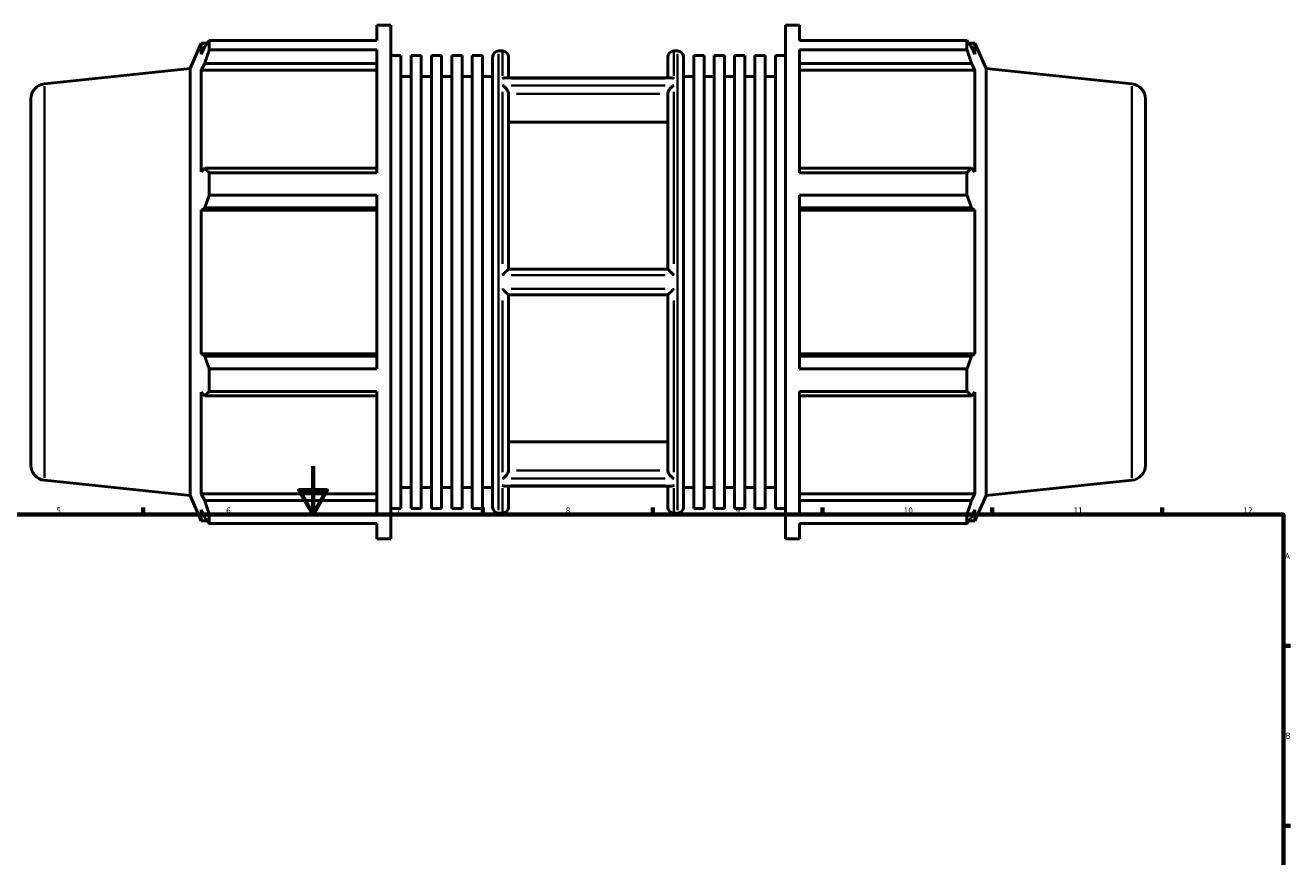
# Model space of a CAD drawing. Header units: millimetres. Extents: x -196 to 1466, y -102 to 1030.
# Tile 5 of 7: x 302 to 824, y 433 to 776. Entities that reach past the tile are written whole.
import ezdxf

# ---------------------------------------------------------------- set-up
doc = ezdxf.new("R2010")
doc.units = ezdxf.units.MM
for name, color, linetype, lineweight in [('Border (ISO)', 7, 'Continuous', 70), ('Visible (ISO)', 7, 'Continuous', 50), ('Visible Narrow (ISO)', 7, 'Continuous', 35)]:
    doc.layers.add(name, color=color, linetype=linetype, lineweight=lineweight)
doc.styles.add('Note Text (ISO)', font='tahoma.ttf')

# ---------------------------------------------------------------- blocks, each defined once
blk = doc.blocks.new('Borders Default Border')
at = {"layer": 'Border (ISO)'}
for p, q in [((350.42, 574), (350.42, 576.9)), ((490.58, 574), (490.58, 576.9)), ((560.67, 574), (560.67, 576.9)), ((630.75, 574), (630.75, 576.9)), ((700.83, 574), (700.83, 576.9)), ((770.92, 574), (770.92, 576.9)), ((821, 519.75), (823.9, 519.75)), ((821, 445.5), (823.9, 445.5))]:
    blk.add_line(p, q, dxfattribs=at)
at = {"layer": 'Border (ISO)', "flags": 128}
for points in [[(420.5, 594), (420.5, 574), (414.73, 584), (426.27, 584), (420.5, 574)], [(20, 20), (20, 574), (821, 574), (821, 20), (20, 20)]]:
    blk.add_lwpolyline(points, dxfattribs=at)
at = {"layer": 'Border (ISO)', "color": 232, "true_color": 0xca0064, "char_height": 2.5, "attachment_point": 7, "style": 'Note Text (ISO)'}
for s, insert in [('5', (314.64, 574.35)), ('6', (384.66, 574.35)), ('7', (454.77, 574.4)), ('8', (524.81, 574.34)), ('9', (594.88, 574.35)), ('10', (664.29, 574.35)), ('11', (734.37, 574.4)), ('12', (804.46, 574.4)), ('A', (821.59, 555.62)), ('B', (821.89, 481.38))]:
    blk.add_mtext(s, dxfattribs=dict(at, insert=insert))

msp = doc.modelspace()

# ---------------------------------------------------------------- linework, layer by layer
at = {"layer": 'Visible (ISO)'}
for p, q in [((446.796, 769.721), (446.796, 775.982)), ((446.796, 775.982), (452.546, 775.982)), ((452.546, 563.982), (452.546, 775.982)), ((615.517, 563.982), (615.517, 775.982)), ((615.517, 775.982), (621.267, 775.982)), ((621.267, 769.721), (621.267, 775.982)), ((369.746, 758.139), (374.386, 768.562)), ((374.386, 768.562), (374.386, 764)), ((374.386, 768.562), (376.867, 768.562)), ((377.69, 769.721), (446.796, 769.721)), ((377.69, 765.888), (377.69, 769.721)), ((621.267, 769.721), (690.373, 769.721)), ((690.373, 765.888), (690.373, 769.721)), ((691.195, 768.562), (693.676, 768.562)), ((698.317, 758.139), (693.676, 768.562)), ((693.676, 764), (693.676, 768.562)), ((375.802, 767.033), (374.386, 764)), ((446.796, 765.888), (377.69, 765.888)), ((446.796, 715.128), (446.796, 765.888)), ((452.546, 763.474), (456.751, 763.474)), ((456.751, 576.49), (456.751, 763.474)), ((460.957, 576.49), (460.957, 763.474)), ((460.957, 763.474), (465.163, 763.474)), ((465.163, 576.49), (465.163, 763.474)), ((469.368, 576.49), (469.368, 763.474)), ((469.368, 763.474), (473.574, 763.474)), ((473.574, 576.49), (473.574, 763.474)), ((477.78, 576.49), (477.78, 763.474)), ((477.78, 763.474), (481.986, 763.474)), ((481.986, 576.49), (481.986, 763.474)), ((486.191, 576.49), (486.191, 763.474)), ((486.191, 763.474), (490.397, 763.474)), ((490.397, 576.49), (490.397, 763.474)), ((494.603, 577.082), (494.603, 762.882)), ((497.103, 765.382), (498.674, 765.382)), ((501.174, 762.882), (501.174, 754.3)), ((566.888, 754.3), (566.888, 762.882)), ((569.388, 765.382), (570.96, 765.382)), ((573.46, 762.882), (573.46, 577.082)), ((577.666, 576.49), (577.666, 763.474)), ((577.666, 763.474), (581.871, 763.474)), ((581.871, 576.49), (581.871, 763.474)), ((586.077, 576.49), (586.077, 763.474)), ((586.077, 763.474), (590.283, 763.474)), ((590.283, 576.49), (590.283, 763.474)), ((594.488, 576.49), (594.488, 763.474)), ((594.488, 763.474), (598.694, 763.474)), ((598.694, 576.49), (598.694, 763.474)), ((602.9, 576.49), (602.9, 763.474)), ((602.9, 763.474), (607.106, 763.474)), ((607.106, 576.49), (607.106, 763.474)), ((611.311, 576.49), (611.311, 763.474)), ((611.311, 763.474), (615.517, 763.474)), ((621.267, 715.128), (621.267, 765.888)), ((690.373, 765.888), (621.267, 765.888)), ((693.676, 764), (692.26, 767.033)), ((309.628, 751.821), (369.746, 758.139)), ((369.746, 581.825), (369.746, 758.139)), ((374.386, 757.424), (375.802, 760.245)), ((446.796, 757.424), (374.386, 757.424)), ((374.386, 757.424), (374.386, 715.502)), ((375.802, 760.245), (446.796, 760.245)), ((621.267, 760.245), (692.26, 760.245)), ((621.267, 757.424), (693.676, 757.424)), ((692.26, 760.245), (693.676, 757.424)), ((693.676, 715.502), (693.676, 757.424)), ((698.317, 581.825), (698.317, 758.139)), ((758.435, 751.821), (698.317, 758.139)), ((456.751, 754.782), (460.957, 754.782)), ((465.163, 754.782), (469.368, 754.782)), ((473.574, 754.782), (477.78, 754.782)), ((481.986, 754.782), (486.191, 754.782)), ((490.397, 754.782), (494.603, 754.782)), ((568.218, 754.3), (499.844, 754.3)), ((573.46, 754.782), (577.666, 754.782)), ((581.871, 754.782), (586.077, 754.782)), ((590.283, 754.782), (594.488, 754.782)), ((598.694, 754.782), (602.9, 754.782)), ((607.106, 754.782), (611.311, 754.782)), ((501.174, 747.655), (501.174, 675.282)), ((566.888, 675.282), (566.888, 747.655)), ((304.031, 745.605), (304.031, 594.36)), ((764.031, 745.605), (764.031, 594.36)), ((566.888, 736.028), (501.174, 736.028)), ((375.802, 716.97), (374.386, 715.502)), ((446.796, 716.97), (375.802, 716.97)), ((692.26, 716.97), (621.267, 716.97)), ((693.676, 715.502), (692.26, 716.97)), ((377.69, 715.128), (446.796, 715.128)), ((377.69, 705.875), (377.69, 715.128)), ((621.267, 715.128), (690.373, 715.128)), ((690.373, 705.875), (690.373, 715.128)), ((446.796, 705.875), (377.69, 705.875)), ((446.796, 634.09), (446.796, 705.875)), ((621.267, 634.09), (621.267, 705.875)), ((690.373, 705.875), (621.267, 705.875)), ((374.386, 699.626), (375.802, 700.582)), ((375.802, 700.582), (446.796, 700.582)), ((621.267, 700.582), (692.26, 700.582)), ((692.26, 700.582), (693.676, 699.626)), ((446.796, 699.626), (374.386, 699.626)), ((374.386, 699.626), (374.386, 640.339)), ((621.267, 699.626), (693.676, 699.626)), ((693.676, 640.339), (693.676, 699.626)), ((566.891, 675.282), (501.172, 675.282)), ((501.172, 664.682), (566.891, 664.682)), ((501.174, 664.682), (501.174, 592.31)), ((566.888, 592.31), (566.888, 664.682)), ((446.796, 640.339), (374.386, 640.339)), ((375.802, 639.383), (374.386, 640.339)), ((446.796, 639.383), (375.802, 639.383)), ((621.267, 640.339), (693.676, 640.339)), ((692.26, 639.383), (621.267, 639.383)), ((693.676, 640.339), (692.26, 639.383)), ((377.69, 634.09), (446.796, 634.09)), ((377.69, 624.836), (377.69, 634.09)), ((621.267, 634.09), (690.373, 634.09)), ((690.373, 624.836), (690.373, 634.09)), ((374.386, 624.463), (374.386, 582.541)), ((374.386, 624.463), (375.802, 622.995)), ((375.802, 622.995), (446.796, 622.995)), ((446.796, 624.836), (377.69, 624.836)), ((446.796, 574.077), (446.796, 624.836)), ((621.267, 574.077), (621.267, 624.836)), ((690.373, 624.836), (621.267, 624.836)), ((621.267, 622.995), (692.26, 622.995)), ((692.26, 622.995), (693.676, 624.463)), ((693.676, 582.541), (693.676, 624.463)), ((501.174, 603.936), (566.888, 603.936)), ((309.628, 588.144), (369.746, 581.825)), ((456.751, 585.182), (460.957, 585.182)), ((465.163, 585.182), (469.368, 585.182)), ((473.574, 585.182), (477.78, 585.182)), ((481.986, 585.182), (486.191, 585.182)), ((490.397, 585.182), (494.603, 585.182)), ((568.218, 585.665), (499.844, 585.665)), ((501.174, 585.665), (501.174, 577.082)), ((566.888, 577.082), (566.888, 585.665)), ((573.46, 585.182), (577.666, 585.182)), ((581.871, 585.182), (586.077, 585.182)), ((590.283, 585.182), (594.488, 585.182)), ((598.694, 585.182), (602.9, 585.182)), ((607.106, 585.182), (611.311, 585.182)), ((758.435, 588.144), (698.317, 581.825)), ((369.746, 581.825), (374.386, 571.402)), ((375.802, 579.72), (374.386, 582.541)), ((446.796, 582.541), (374.386, 582.541)), ((446.796, 579.72), (375.802, 579.72)), ((621.267, 582.541), (693.676, 582.541)), ((692.26, 579.72), (621.267, 579.72)), ((693.676, 582.541), (692.26, 579.72)), ((698.317, 581.825), (693.676, 571.402)), ((374.386, 575.965), (374.386, 571.402)), ((374.386, 575.965), (375.802, 572.932)), ((452.546, 576.49), (456.751, 576.49)), ((460.957, 576.49), (465.163, 576.49)), ((469.368, 576.49), (473.574, 576.49)), ((477.78, 576.49), (481.986, 576.49)), ((486.191, 576.49), (490.397, 576.49)), ((497.103, 574.582), (498.674, 574.582)), ((569.388, 574.582), (570.96, 574.582)), ((577.666, 576.49), (581.871, 576.49)), ((586.077, 576.49), (590.283, 576.49)), ((594.488, 576.49), (598.694, 576.49)), ((602.9, 576.49), (607.106, 576.49)), ((611.311, 576.49), (615.517, 576.49)), ((692.26, 572.932), (693.676, 575.965)), ((693.676, 571.402), (693.676, 575.965)), ((374.386, 571.402), (376.867, 571.402)), ((377.69, 574.077), (446.796, 574.077)), ((377.69, 570.244), (377.69, 574.077)), ((446.796, 570.244), (377.69, 570.244)), ((446.796, 563.982), (446.796, 570.244)), ((621.267, 574.077), (690.373, 574.077)), ((621.267, 563.982), (621.267, 570.244)), ((690.373, 570.244), (621.267, 570.244)), ((690.373, 570.244), (690.373, 574.077)), ((691.195, 571.402), (693.676, 571.402)), ((446.796, 563.982), (452.546, 563.982)), ((615.517, 563.982), (621.267, 563.982))]:
    msp.add_line(p, q, dxfattribs=at)
for centre, radius, start, end in [((497.103, 762.882), 2.5, 90, 180), ((498.674, 762.882), 2.5, 0, 90), ((569.388, 762.882), 2.5, 90, 180), ((570.96, 762.882), 2.5, 0, 90), ((310.281, 745.605), 6.25, 96, 180), ((757.781, 745.605), 6.25, 0, 84), ((310.281, 594.36), 6.25, 180, 264), ((757.781, 594.36), 6.25, 276, 0), ((497.103, 577.082), 2.5, 180, 270), ((498.674, 577.082), 2.5, 270, 0), ((569.388, 577.082), 2.5, 180, 270), ((570.96, 577.082), 2.5, 270, 0)]:
    msp.add_arc(centre, radius, start, end, dxfattribs=at)
for points, weights in [([(375.802, 767.033), (376.708, 768.349), (377.69, 769.721)], [1.00322446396, 1.00202000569, 1]), ([(690.373, 769.721), (691.354, 768.349), (692.26, 767.033)], [1, 1.00202000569, 1.00322446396]), ([(377.69, 765.888), (376.708, 763.009), (375.802, 760.245)], [1, 1.00202000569, 1.00322446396]), ([(692.26, 760.245), (691.354, 763.009), (690.373, 765.888)], [1.00322446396, 1.00202000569, 1]), ([(375.802, 716.97), (376.708, 716.068), (377.69, 715.128)], [1.00322446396, 1.00202000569, 1]), ([(690.373, 715.128), (691.354, 716.068), (692.26, 716.97)], [1, 1.00202000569, 1.00322446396]), ([(377.69, 705.875), (376.708, 703.174), (375.802, 700.582)], [1, 1.00202000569, 1.00322446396]), ([(692.26, 700.582), (691.354, 703.174), (690.373, 705.875)], [1.00322446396, 1.00202000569, 1]), ([(375.802, 639.383), (376.708, 636.79), (377.69, 634.09)], [1.00322446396, 1.00202000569, 1]), ([(690.373, 634.09), (691.354, 636.79), (692.26, 639.383)], [1, 1.00202000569, 1.00322446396]), ([(377.69, 624.836), (376.708, 623.897), (375.802, 622.995)], [1, 1.00202000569, 1.00322446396]), ([(692.26, 622.995), (691.354, 623.897), (690.373, 624.836)], [1.00322446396, 1.00202000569, 1]), ([(375.802, 579.72), (376.708, 576.956), (377.69, 574.077)], [1.00322446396, 1.00202000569, 1]), ([(690.373, 574.077), (691.354, 576.956), (692.26, 579.72)], [1, 1.00202000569, 1.00322446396]), ([(377.69, 570.244), (376.708, 571.615), (375.802, 572.932)], [1, 1.00202000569, 1.00322446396]), ([(692.26, 572.932), (691.354, 571.615), (690.373, 570.244)], [1.00322446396, 1.00202000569, 1])]:
    msp.add_rational_spline(points, weights, degree=2, dxfattribs=at)
for points, knots in [([(498.674, 754.001), (498.676, 754.002), (498.677, 754.003), (498.93, 754.123), (499.181, 754.21), (499.568, 754.285), (499.708, 754.3), (499.844, 754.3)], [-0.4668754, -0.4668754, -0.4668754, -0.4668754, -0.46616789, -0.46616789, -0.36014329, -0.36014329, -0.29855416, -0.29855416, -0.29855416, -0.29855416]), ([(568.218, 754.3), (568.354, 754.3), (568.495, 754.285), (568.881, 754.21), (569.133, 754.123), (569.385, 754.003), (569.387, 754.002), (569.388, 754.001)], [-0.16912819, -0.16912819, -0.16912819, -0.16912819, -0.10698258, -0.10698258, 0, 0, 0.00071391, 0.00071391, 0.00071391, 0.00071391]), ([(501.172, 747.75), (501.167, 747.852), (501.153, 747.959), (501.084, 748.309), (500.999, 748.555), (500.768, 749.053), (500.619, 749.301), (500.229, 749.849), (499.973, 750.135), (499.377, 750.687), (499.027, 750.937), (498.678, 751.124), (498.676, 751.125), (498.674, 751.126)], [-0.47036942, -0.47036942, -0.47036942, -0.47036942, -0.43422131, -0.43422131, -0.35406116, -0.35406116, -0.26757709, -0.26757709, -0.14808652, -0.14808652, 0, 0, 0.00091797, 0.00091797, 0.00091797, 0.00091797]), ([(569.388, 751.126), (569.386, 751.125), (569.384, 751.124), (569.035, 750.937), (568.685, 750.687), (568.09, 750.135), (567.833, 749.849), (567.443, 749.301), (567.295, 749.053), (567.064, 748.555), (566.979, 748.309), (566.909, 747.959), (566.896, 747.852), (566.891, 747.75)], [-0.5262141, -0.5262141, -0.5262141, -0.5262141, -0.52530532, -0.52530532, -0.37870141, -0.37870141, -0.26040716, -0.26040716, -0.17478895, -0.17478895, -0.09543135, -0.09543135, -0.05964514, -0.05964514, -0.05964514, -0.05964514]), ([(498.674, 672.858), (498.676, 672.86), (498.678, 672.862), (498.928, 673.114), (499.177, 673.365), (499.665, 673.854), (499.907, 674.095), (500.346, 674.526), (500.547, 674.722), (500.845, 675.004), (500.955, 675.106), (501.113, 675.245), (501.161, 675.282), (501.172, 675.282)], [-0.46698002, -0.46698002, -0.46698002, -0.46698002, -0.46614112, -0.46614112, -0.36130531, -0.36130531, -0.25433383, -0.25433383, -0.15235827, -0.15235827, -0.07483676, -0.07483676, 0, 0, 0, 0]), ([(566.891, 675.282), (566.902, 675.282), (566.949, 675.245), (567.107, 675.106), (567.217, 675.004), (567.515, 674.722), (567.716, 674.526), (568.156, 674.095), (568.398, 673.854), (568.886, 673.365), (569.135, 673.114), (569.384, 672.862), (569.386, 672.86), (569.388, 672.858)], [-0.47026394, -0.47026394, -0.47026394, -0.47026394, -0.39476528, -0.39476528, -0.31655813, -0.31655813, -0.21368064, -0.21368064, -0.10576303, -0.10576303, 0, 0, 0.00084632, 0.00084632, 0.00084632, 0.00084632]), ([(501.172, 664.682), (501.161, 664.682), (501.113, 664.72), (500.955, 664.858), (500.845, 664.96), (500.547, 665.243), (500.346, 665.438), (499.907, 665.87), (499.665, 666.11), (499.177, 666.599), (498.928, 666.85), (498.678, 667.103), (498.676, 667.105), (498.674, 667.107)], [-0.47026394, -0.47026394, -0.47026394, -0.47026394, -0.39476528, -0.39476528, -0.31655813, -0.31655813, -0.21368064, -0.21368064, -0.10576303, -0.10576303, 0, 0, 0.00084632, 0.00084632, 0.00084632, 0.00084632]), ([(569.388, 667.107), (569.386, 667.105), (569.384, 667.103), (569.135, 666.85), (568.886, 666.599), (568.398, 666.11), (568.156, 665.87), (567.716, 665.438), (567.515, 665.243), (567.217, 664.96), (567.107, 664.858), (566.949, 664.72), (566.902, 664.682), (566.891, 664.682)], [-0.46698002, -0.46698002, -0.46698002, -0.46698002, -0.46614112, -0.46614112, -0.36130531, -0.36130531, -0.25433383, -0.25433383, -0.15235827, -0.15235827, -0.07483676, -0.07483676, 0, 0, 0, 0]), ([(498.674, 588.839), (498.676, 588.84), (498.678, 588.841), (499.027, 589.028), (499.377, 589.278), (499.973, 589.829), (500.229, 590.116), (500.619, 590.663), (500.768, 590.911), (500.999, 591.41), (501.084, 591.656), (501.153, 592.006), (501.167, 592.112), (501.172, 592.215)], [-0.5262141, -0.5262141, -0.5262141, -0.5262141, -0.52530532, -0.52530532, -0.37870141, -0.37870141, -0.26040716, -0.26040716, -0.17478895, -0.17478895, -0.09543135, -0.09543135, -0.05964514, -0.05964514, -0.05964514, -0.05964514]), ([(566.891, 592.215), (566.896, 592.112), (566.909, 592.006), (566.979, 591.656), (567.064, 591.41), (567.295, 590.911), (567.443, 590.663), (567.833, 590.116), (568.09, 589.829), (568.685, 589.278), (569.035, 589.028), (569.384, 588.841), (569.386, 588.84), (569.388, 588.839)], [-0.47036942, -0.47036942, -0.47036942, -0.47036942, -0.43422131, -0.43422131, -0.35406116, -0.35406116, -0.26757709, -0.26757709, -0.14808652, -0.14808652, 0, 0, 0.00091797, 0.00091797, 0.00091797, 0.00091797]), ([(499.844, 585.665), (499.708, 585.665), (499.568, 585.68), (499.181, 585.755), (498.93, 585.841), (498.677, 585.962), (498.676, 585.963), (498.674, 585.963)], [-0.16912819, -0.16912819, -0.16912819, -0.16912819, -0.10698258, -0.10698258, 0, 0, 0.00071391, 0.00071391, 0.00071391, 0.00071391]), ([(569.388, 585.963), (569.387, 585.963), (569.385, 585.962), (569.133, 585.841), (568.881, 585.755), (568.495, 585.68), (568.354, 585.665), (568.218, 585.665)], [-0.4668754, -0.4668754, -0.4668754, -0.4668754, -0.46616789, -0.46616789, -0.36014329, -0.36014329, -0.29855416, -0.29855416, -0.29855416, -0.29855416])]:
    msp.add_open_spline(points, degree=3, knots=knots, dxfattribs=at)
for points in [[(501.174, 747.655), (501.174, 747.686), (501.173, 747.718), (501.172, 747.75)], [(566.891, 747.75), (566.889, 747.718), (566.888, 747.686), (566.888, 747.655)], [(501.172, 592.215), (501.173, 592.247), (501.174, 592.279), (501.174, 592.31)], [(566.888, 592.31), (566.888, 592.279), (566.889, 592.247), (566.891, 592.215)]]:
    msp.add_open_spline(points, degree=3, dxfattribs=at)
at = {"layer": 'Visible Narrow (ISO)'}
for p, q in [((497.103, 764.208), (497.103, 575.757)), ((498.674, 755.091), (498.674, 765.353)), ((569.388, 765.353), (569.388, 755.091)), ((570.96, 575.757), (570.96, 764.208)), ((502.21, 754.001), (565.853, 754.001)), ((309.628, 589.152), (309.628, 750.813)), ((498.674, 677.558), (498.674, 748.553)), ((565.853, 751.126), (502.21, 751.126)), ((504.458, 747.75), (563.605, 747.75)), ((569.388, 748.553), (569.388, 677.558)), ((758.435, 589.152), (758.435, 750.813)), ((502.21, 672.858), (565.853, 672.858)), ((565.853, 667.107), (502.21, 667.107)), ((498.674, 591.412), (498.674, 662.407)), ((569.388, 662.407), (569.388, 591.412)), ((563.605, 592.215), (504.458, 592.215)), ((498.674, 574.611), (498.674, 584.874)), ((502.21, 588.839), (565.853, 588.839)), ((565.853, 585.963), (502.21, 585.963)), ((569.388, 584.874), (569.388, 574.611))]:
    msp.add_line(p, q, dxfattribs=at)

# ---------------------------------------------------------------- block references
msp.add_blockref('Borders Default Border', (0, 0))

doc.saveas('drawing.dxf')
